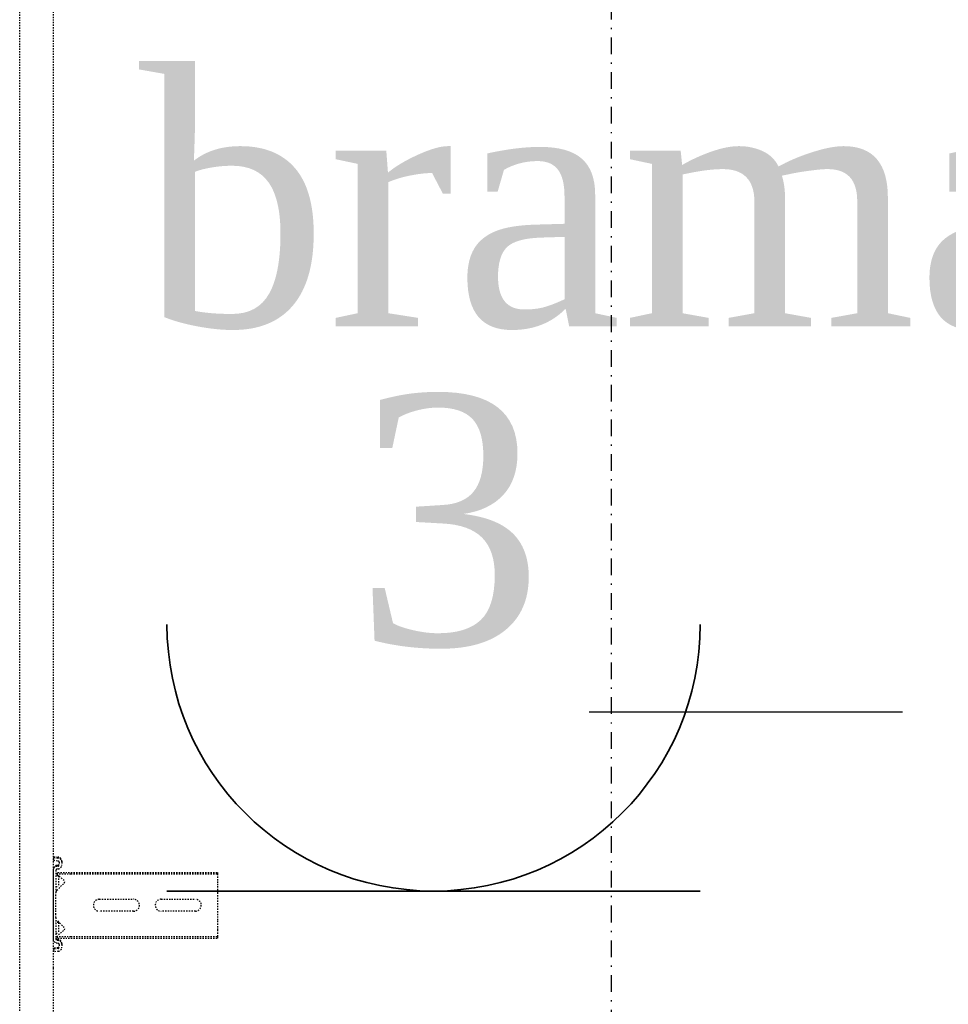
# Model space of a CAD drawing. Header units: centimetres. Extents: x 42630 to 130002, y 15 to 29179.
# Tile 13 of 159: x 50028 to 50098, y 4577 to 4652. Entities that reach past the tile are written whole.
import ezdxf

# ---------------------------------------------------------------- set-up
doc = ezdxf.new("R2010")
doc.units = ezdxf.units.CM
doc.header["$LTSCALE"] = 0.01
doc.linetypes.add('DASHDOT2', pattern=[12.7, 6.35, -3.175, 0, -3.175])
doc.linetypes.add('DASHED2', pattern=[9.525, 6.35, -3.175])
doc.layers.get('0').update_dxf_attribs({"color": 253})
for name, color, linetype in [('A-ELEWACJE', 253, 'Continuous'), ('A-Grid', 253, 'DASHDOT2'), ('CKDRZWI_', 253, 'Continuous')]:
    doc.layers.add(name, color=color, linetype=linetype)
doc.layers.add('EOPIS', color=150, linetype='Continuous', lineweight=35)
doc.layers.add('eosprz', color=32, linetype='Continuous', lineweight=35)
doc.styles.add('styl1', font='times.ttf')

# ---------------------------------------------------------------- blocks, each defined once
blk = doc.blocks.new('A$7E8814A102C37C')
at = {"layer": 'A-Grid', "ltscale": 20}
blk.add_lwpolyline([(500, -130), (500, -1964.5)], dxfattribs=at)
blk = doc.blocks.new('A$7E8814B27261F1')
at = {"color": 7, "linetype": 'DASHED2', "ltscale": 10}
for p, q in [((636.73, 325.5), (711.34, 325.5)), ((711.34, 325.5), (4186.6, 325.5)), ((711.34, 300), (636.73, 300)), ((4186.6, 300), (711.34, 300)), ((725.73, 299.74), (723.75, 299.5)), ((724.16, 296.13), (723.75, 299.5)), ((726.45, 299.74), (725.73, 299.74)), ((726.15, 296.38), (725.73, 299.74)), ((726.86, 296.38), (726.45, 299.74)), ((785.65, 300), (733.42, 300)), ((786.37, 300), (785.65, 300)), ((793.34, 299.74), (792.93, 296.38)), ((794.06, 299.74), (793.34, 299.74)), ((793.34, 299.74), (795.32, 299.5)), ((794.06, 299.74), (796.04, 299.5)), ((795.32, 299.5), (794.91, 296.13)), ((796.04, 299.5), (795.32, 299.5)), ((796.04, 299.5), (795.63, 296.13)), ((729.33, 295.5), (727.14, 295.5)), ((729.33, 293.5), (727.14, 293.5)), ((730.05, 293.5), (729.33, 293.5)), ((730.45, 297.37), (730.32, 296.38)), ((732.43, 297.12), (732.31, 296.13)), ((733.15, 297.12), (733.02, 296.13)), ((749.67, 298), (733.42, 298)), ((734.17, 296.55), (735.3, 297.54)), ((734.17, 296.55), (734.17, 286.5)), ((735.3, 297.54), (740.4, 291.67)), ((735.3, 297.54), (735.3, 286.5)), ((737.86, 298), (737.86, 296)), ((745.86, 296), (737.86, 296)), ((742.16, 291.61), (747.76, 297.21)), ((745.86, 296), (745.86, 298)), ((746.32, 296), (745.86, 296)), ((746.32, 296), (746.32, 298)), ((749.67, 298), (751.98, 298)), ((751.98, 298), (766.27, 298)), ((766.27, 298), (768.58, 298)), ((785.65, 298), (768.58, 298)), ((770.49, 297.21), (776.09, 291.61)), ((773.36, 298), (773.36, 296)), ((781.36, 296), (773.36, 296)), ((777.85, 291.67), (782.95, 297.54)), ((781.36, 296), (781.36, 298)), ((781.61, 296), (781.36, 296)), ((781.82, 296.24), (781.82, 298)), ((782.95, 297.54), (784.08, 296.55)), ((782.95, 297.54), (782.95, 286.5)), ((784.08, 296.55), (784.08, 286.5)), ((786.76, 296.13), (786.64, 297.12)), ((788.75, 296.38), (788.63, 297.37)), ((789.47, 296.38), (789.34, 297.37)), ((791.93, 295.5), (789.74, 295.5)), ((791.93, 293.5), (789.74, 293.5)), ((792.65, 293.5), (791.93, 293.5)), ((734.17, 286.5), (734.17, 175)), ((735.3, 286.5), (735.3, 175)), ((782.95, 286.5), (782.95, 175)), ((784.08, 286.5), (784.08, 175)), ((754.62, 239), (754.62, 265)), ((763.62, 265), (763.62, 239)), ((754.62, 192), (754.62, 218)), ((763.62, 218), (763.62, 192)), ((734.17, 175), (735.3, 175)), ((735.3, 175), (740.4, 175)), ((740.4, 175), (742.16, 175)), ((742.16, 175), (747.76, 175)), ((747.76, 175), (749.67, 175)), ((749.67, 175), (768.58, 175)), ((768.58, 175), (770.49, 175)), ((770.49, 175), (776.09, 175)), ((776.09, 175), (777.85, 175)), ((777.85, 175), (782.95, 175)), ((782.95, 175), (784.08, 175))]:
    blk.add_line(p, q, dxfattribs=at)
for centre, radius, start, end in [((749.67, 295.3), 2.7, 90, 135), ((768.58, 295.3), 2.7, 45, 90), ((741.31, 292.46), 1.2, 221, 315), ((776.94, 292.46), 1.2, 225, 319), ((759.12, 265), 4.5, 0, 180), ((759.12, 239), 4.5, 180, 0), ((759.12, 218), 4.5, 0, 180), ((759.12, 192), 4.5, 180, 0)]:
    blk.add_arc(centre, radius, start, end, dxfattribs=at)
for centre, major_axis, start_param, end_param in [((733.42, 297), (0, 3), 0, 1.448623), ((785.65, 297), (0, -3), 1.692969, 3.141593), ((786.37, 297), (0, -3), 1.692969, 3.141593), ((727.14, 296.5), (0, -3), 4.834562, 6.283185), ((727.14, 296.5), (0, -1), 4.834562, 6.283185), ((727.86, 296.5), (0, -1), 4.834562, 6.283185), ((729.33, 296.5), (0, 1), 3.141593, 4.590216), ((729.33, 296.5), (0, 3), 3.141593, 4.590216), ((730.05, 296.5), (0, 3), 3.141593, 4.590216), ((733.42, 297), (0, 1), 0, 1.448623), ((734.14, 297), (0, 1), 0, 1.448623), ((785.65, 297), (0, -1), 1.692969, 3.141593), ((789.74, 296.5), (0, -3), 4.834562, 6.283185), ((789.74, 296.5), (0, -1), 4.834562, 6.283185), ((790.46, 296.5), (0, -1), 4.834562, 6.283185), ((791.93, 296.5), (0, 1), 3.141593, 4.590216), ((791.93, 296.5), (0, 3), 3.141593, 4.590216), ((792.65, 296.5), (0, 3), 3.141593, 4.590216)]:
    blk.add_ellipse(centre, major_axis=major_axis, ratio=0.999962, start_param=start_param, end_param=end_param, dxfattribs=at)

msp = doc.modelspace()

# ---------------------------------------------------------------- linework, layer by layer
at = {"layer": 'A-ELEWACJE', "color": 0}
msp.add_line((50071.149, 4599.224), (50094.98, 4599.224), dxfattribs=at)
at = {"layer": 'eosprz', "linetype": 'Continuous'}
msp.add_line((50079.606, 4585.593), (50039.071, 4585.593), dxfattribs=at)
msp.add_arc((50059.339, 4605.861), 20.267, 180, 0, dxfattribs=at)

# ---------------------------------------------------------------- block references
at = {"layer": 'A-Grid', "lineweight": -3}
msp.add_blockref('A$7E8814A102C37C', (49572.82, 6187.604), dxfattribs=at)
at = {"layer": 'CKDRZWI_', "xscale": 0.1, "yscale": 0.1, "zscale": 0.1, "rotation": 89.99999999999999}
msp.add_blockref('A$7E8814B27261F1', (50060.429, 4508.604), dxfattribs=at)

# ---------------------------------------------------------------- texts
at = {"layer": 'EOPIS', "style": 'styl1'}
for s, height, p in [('brama', 19.0314, (50036.948, 4628.529)), ('3', 19.031, (50053.319, 4604.298))]:
    msp.add_text(s, height=height, dxfattribs=at).set_placement(p)

doc.saveas('drawing.dxf')
